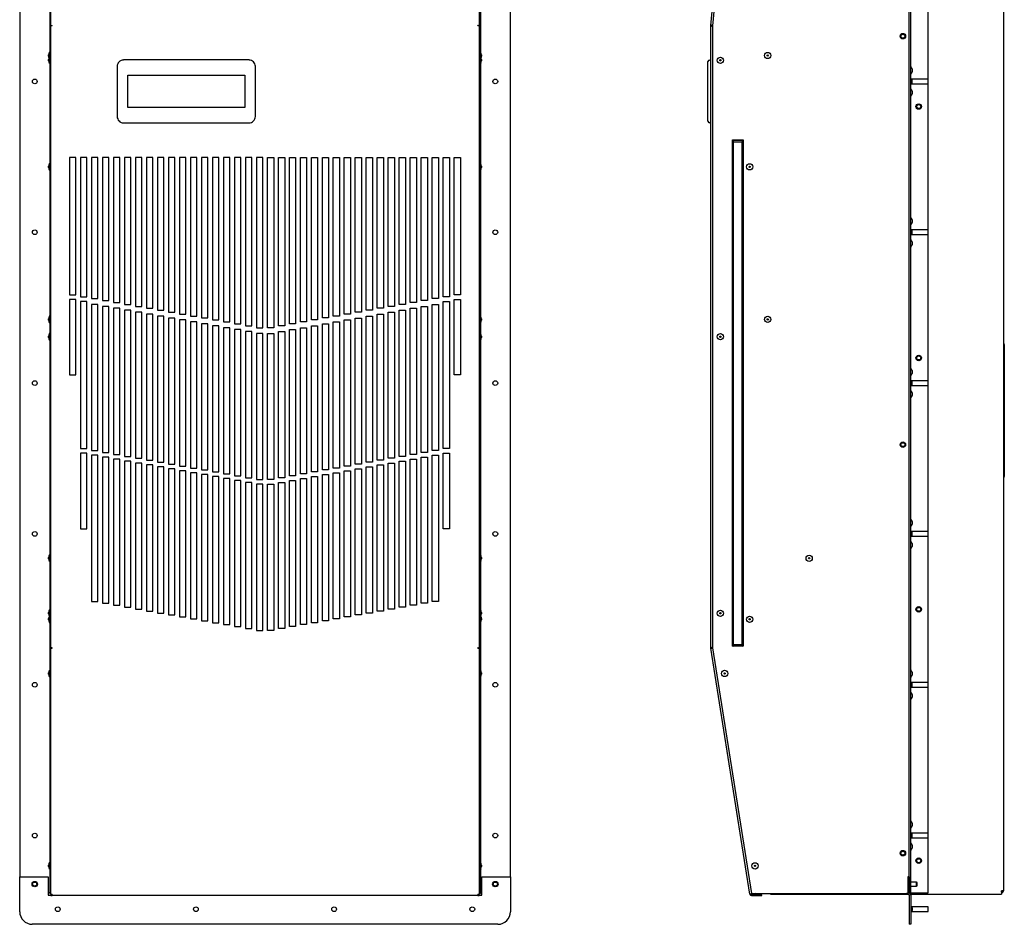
# Model space of a CAD drawing. Extents: x 11 to 126, y 3 to 84.
# Tile 1 of 16: x 11 to 50, y 5 to 41. Entities that reach past the tile are written whole.
import ezdxf

# ---------------------------------------------------------------- set-up
doc = ezdxf.new("R2010")
doc.units = 0
doc.layers.add('BODY', color=3, linetype='CONTINUOUS')

msp = doc.modelspace()

# ---------------------------------------------------------------- linework, layer by layer
at = {"layer": 'BODY', "linetype": 'CONTINUOUS'}
for p, q in [((46.31, 6.232), (46.31, 58.792)), ((46.37, 6.232), (46.37, 58.792)), ((12.101, 58.756), (12.101, 40.728)), ((12.137, 58.73), (12.137, 40.75)), ((29.207, 40.75), (29.207, 58.73)), ((29.243, 58.756), (29.243, 40.728)), ((38.422, 40.736), (39.999, 58.762)), ((40.065, 58.756), (38.488, 40.728)), ((50.06, 58.661), (50.06, 6.314)), ((10.907, 58.15), (10.907, 6.876)), ((30.437, 6.876), (30.437, 58.15)), ((47.06, 38.607), (47.06, 44.417)), ((12.101, 40.728), (12.101, 15.985)), ((12.101, 40.728), (12.137, 40.728)), ((12.137, 40.75), (12.137, 40.728)), ((12.137, 40.75), (12.137, 40.75)), ((12.137, 40.728), (12.137, 40.71)), ((12.137, 40.71), (12.137, 16.002)), ((12.174, 40.741), (12.195, 40.736)), ((12.203, 40.733), (12.194, 40.736)), ((12.203, 40.73), (12.203, 40.736)), ((29.141, 40.73), (29.141, 40.736)), ((29.151, 40.736), (29.141, 40.733)), ((29.15, 40.736), (29.171, 40.741)), ((29.207, 40.75), (29.207, 40.728)), ((29.207, 40.75), (29.207, 40.75)), ((29.207, 40.728), (29.207, 40.71)), ((29.207, 40.728), (29.243, 40.728)), ((29.207, 16.002), (29.207, 40.71)), ((29.243, 40.728), (29.243, 15.985)), ((38.457, 40.73), (38.421, 40.73)), ((38.421, 15.982), (38.421, 40.73)), ((38.422, 40.736), (38.458, 40.733)), ((38.487, 40.71), (38.488, 40.71)), ((38.488, 40.728), (38.488, 15.985)), ((38.489, 40.75), (38.49, 40.751)), ((38.489, 40.75), (38.489, 40.75)), ((12.101, 39.655), (12.086, 39.67)), ((12.086, 39.67), (12.086, 39.481)), ((29.258, 39.67), (29.243, 39.655)), ((29.258, 39.545), (29.258, 39.67)), ((12.056, 39.52), (12.056, 39.57)), ((12.056, 39.331), (12.056, 39.381)), ((12.101, 39.466), (12.086, 39.481)), ((12.086, 39.481), (12.086, 39.231)), ((12.086, 39.231), (12.101, 39.246)), ((20.038, 39.366), (15.037, 39.366)), ((29.258, 39.481), (29.243, 39.466)), ((29.243, 39.246), (29.258, 39.231)), ((29.258, 39.481), (29.258, 39.545)), ((29.258, 39.356), (29.258, 39.481)), ((29.258, 39.231), (29.258, 39.356)), ((29.288, 39.57), (29.288, 39.545)), ((29.288, 39.545), (29.288, 39.52)), ((29.288, 39.381), (29.288, 39.356)), ((29.288, 39.356), (29.288, 39.331)), ((38.301, 39.117), (38.301, 39.302)), ((38.358, 39.362), (38.421, 39.366)), ((14.787, 39.116), (14.787, 37.115)), ((20.287, 37.115), (20.287, 39.116)), ((38.301, 37.114), (38.301, 39.117)), ((46.395, 39.07), (46.385, 39.075)), ((46.385, 38.829), (46.395, 38.835)), ((46.43, 39.009), (46.43, 38.952)), ((46.43, 38.952), (46.43, 38.896)), ((15.209, 38.756), (15.209, 38.757)), ((15.209, 38.757), (19.866, 38.757)), ((15.209, 37.475), (15.209, 38.757)), ((15.209, 38.756), (19.865, 38.756)), ((15.209, 37.475), (15.209, 38.756)), ((19.865, 38.756), (19.866, 38.757)), ((19.865, 38.756), (19.865, 37.475)), ((19.866, 38.757), (19.866, 37.475)), ((46.41, 38.607), (46.37, 38.607)), ((46.37, 38.418), (46.41, 38.418)), ((47.06, 38.607), (46.41, 38.607)), ((46.41, 38.607), (46.41, 38.512)), ((46.41, 38.512), (46.41, 38.417)), ((46.41, 38.417), (47.06, 38.417)), ((47.06, 38.512), (47.06, 38.607)), ((47.06, 38.417), (47.06, 38.512)), ((47.06, 32.607), (47.06, 38.417)), ((46.395, 38.19), (46.385, 38.195)), ((46.43, 38.129), (46.43, 38.072)), ((46.43, 38.072), (46.43, 38.016)), ((46.385, 37.949), (46.395, 37.955)), ((15.209, 37.475), (15.209, 37.475)), ((19.865, 37.475), (15.209, 37.475)), ((19.866, 37.475), (15.209, 37.475)), ((19.865, 37.475), (19.866, 37.475)), ((15.037, 36.866), (20.038, 36.866)), ((38.301, 36.929), (38.301, 37.114)), ((38.421, 36.866), (38.358, 36.869)), ((39.283, 16.042), (39.283, 36.192)), ((39.283, 36.192), (39.708, 36.192)), ((39.311, 35.899), (39.311, 36.136)), ((39.321, 16.116), (39.321, 36.116)), ((39.321, 36.116), (39.661, 36.116)), ((39.641, 36.166), (39.341, 36.166)), ((39.661, 16.116), (39.661, 36.116)), ((39.671, 16.096), (39.671, 36.136)), ((39.671, 36.136), (39.707, 36.136)), ((39.708, 36.192), (39.708, 16.042)), ((39.283, 35.899), (39.311, 35.899)), ((13.145, 35.485), (12.895, 35.485)), ((12.895, 35.485), (12.895, 30.027)), ((13.145, 30.027), (13.145, 35.485)), ((13.582, 35.485), (13.332, 35.485)), ((13.332, 35.485), (13.332, 29.95)), ((13.582, 29.95), (13.582, 35.485)), ((14.02, 35.485), (13.77, 35.485)), ((13.77, 35.485), (13.77, 29.873)), ((14.02, 29.873), (14.02, 35.485)), ((14.457, 35.485), (14.207, 35.485)), ((14.207, 35.485), (14.207, 29.796)), ((14.457, 29.796), (14.457, 35.485)), ((14.894, 35.485), (14.644, 35.485)), ((14.644, 35.485), (14.644, 29.719)), ((14.894, 29.719), (14.894, 35.485)), ((15.331, 35.485), (15.081, 35.485)), ((15.081, 35.485), (15.081, 29.642)), ((15.331, 29.642), (15.331, 35.485)), ((15.769, 35.485), (15.519, 35.485)), ((15.519, 35.485), (15.519, 29.565)), ((15.769, 29.565), (15.769, 35.485)), ((16.206, 35.485), (15.956, 35.485)), ((15.956, 35.485), (15.956, 29.488)), ((16.206, 29.488), (16.206, 35.485)), ((16.643, 35.485), (16.393, 35.485)), ((16.393, 35.485), (16.393, 29.411)), ((16.643, 29.411), (16.643, 35.485)), ((17.08, 35.485), (16.83, 35.485)), ((16.83, 35.485), (16.83, 29.333)), ((17.08, 29.333), (17.08, 35.485)), ((17.518, 35.485), (17.268, 35.485)), ((17.268, 35.485), (17.268, 29.256)), ((17.518, 29.256), (17.518, 35.485)), ((17.955, 35.485), (17.705, 35.485)), ((17.705, 35.485), (17.705, 29.179)), ((17.955, 29.179), (17.955, 35.485)), ((18.392, 35.485), (18.142, 35.485)), ((18.142, 35.485), (18.142, 29.102)), ((18.392, 29.102), (18.392, 35.485)), ((18.829, 35.485), (18.579, 35.485)), ((18.579, 35.485), (18.579, 29.025)), ((18.829, 29.025), (18.829, 35.485)), ((19.267, 35.485), (19.017, 35.485)), ((19.017, 35.485), (19.017, 28.948)), ((19.267, 28.948), (19.267, 35.485)), ((19.704, 35.485), (19.454, 35.485)), ((19.454, 35.485), (19.454, 28.871)), ((19.704, 28.871), (19.704, 35.485)), ((20.141, 35.485), (19.891, 35.485)), ((19.891, 35.485), (19.891, 28.794)), ((20.141, 28.794), (20.141, 35.485)), ((20.578, 35.485), (20.328, 35.485)), ((20.328, 35.485), (20.328, 28.717)), ((20.578, 28.717), (20.578, 35.485)), ((20.766, 35.485), (21.016, 35.485)), ((20.766, 28.717), (20.766, 35.485)), ((21.016, 35.485), (21.016, 28.717)), ((21.204, 35.485), (21.454, 35.485)), ((21.204, 28.794), (21.204, 35.485)), ((21.454, 35.485), (21.454, 28.794)), ((21.641, 28.871), (21.641, 35.485)), ((21.641, 35.485), (21.891, 35.485)), ((21.891, 35.485), (21.891, 28.871)), ((22.078, 28.948), (22.078, 35.485)), ((22.078, 35.485), (22.328, 35.485)), ((22.328, 35.485), (22.328, 28.948)), ((22.515, 29.025), (22.515, 35.485)), ((22.515, 35.485), (22.765, 35.485)), ((22.765, 35.485), (22.765, 29.025)), ((22.953, 29.102), (22.953, 35.485)), ((22.953, 35.485), (23.203, 35.485)), ((23.203, 35.485), (23.203, 29.102)), ((23.39, 29.179), (23.39, 35.485)), ((23.39, 35.485), (23.64, 35.485)), ((23.64, 35.485), (23.64, 29.179)), ((23.827, 29.256), (23.827, 35.485)), ((23.827, 35.485), (24.077, 35.485)), ((24.077, 35.485), (24.077, 29.256)), ((24.264, 29.333), (24.264, 35.485)), ((24.264, 35.485), (24.514, 35.485)), ((24.514, 35.485), (24.514, 29.333)), ((24.702, 29.411), (24.702, 35.485)), ((24.702, 35.485), (24.952, 35.485)), ((24.952, 35.485), (24.952, 29.411)), ((25.139, 29.488), (25.139, 35.485)), ((25.139, 35.485), (25.389, 35.485)), ((25.389, 35.485), (25.389, 29.488)), ((25.576, 29.565), (25.576, 35.485)), ((25.576, 35.485), (25.826, 35.485)), ((25.826, 35.485), (25.826, 29.565)), ((26.013, 29.642), (26.013, 35.485)), ((26.013, 35.485), (26.263, 35.485)), ((26.263, 35.485), (26.263, 29.642)), ((26.451, 29.719), (26.451, 35.485)), ((26.451, 35.485), (26.701, 35.485)), ((26.701, 35.485), (26.701, 29.719)), ((26.888, 29.796), (26.888, 35.485)), ((26.888, 35.485), (27.138, 35.485)), ((27.138, 35.485), (27.138, 29.796)), ((27.325, 29.873), (27.325, 35.485)), ((27.325, 35.485), (27.575, 35.485)), ((27.575, 35.485), (27.575, 29.873)), ((27.762, 35.485), (28.012, 35.485)), ((27.762, 29.95), (27.762, 35.485)), ((28.012, 35.485), (28.012, 29.95)), ((28.2, 30.027), (28.2, 35.485)), ((28.2, 35.485), (28.45, 35.485)), ((28.45, 35.485), (28.45, 30.027)), ((12.056, 35.091), (12.056, 35.141)), ((12.101, 35.226), (12.086, 35.241)), ((12.086, 35.241), (12.086, 34.991)), ((12.086, 34.991), (12.101, 35.006)), ((29.258, 35.241), (29.243, 35.226)), ((29.243, 35.006), (29.258, 34.991)), ((29.258, 35.116), (29.258, 35.241)), ((29.258, 34.991), (29.258, 35.116)), ((29.288, 35.141), (29.288, 35.116)), ((29.288, 35.116), (29.288, 35.091)), ((46.395, 33.07), (46.385, 33.075)), ((46.43, 33.009), (46.43, 32.952)), ((46.43, 32.952), (46.43, 32.896)), ((46.41, 32.607), (46.37, 32.607)), ((46.385, 32.829), (46.395, 32.835)), ((47.06, 32.607), (46.41, 32.607)), ((46.41, 32.607), (46.41, 32.512)), ((47.06, 32.512), (47.06, 32.607)), ((46.37, 32.418), (46.41, 32.418)), ((46.395, 32.19), (46.385, 32.195)), ((46.41, 32.512), (46.41, 32.417)), ((46.41, 32.417), (47.06, 32.417)), ((47.06, 32.417), (47.06, 32.512)), ((47.06, 26.607), (47.06, 32.417)), ((46.385, 31.949), (46.395, 31.955)), ((46.43, 32.129), (46.43, 32.072)), ((46.43, 32.072), (46.43, 32.016)), ((12.895, 30.027), (13.145, 30.027)), ((13.145, 29.839), (12.895, 29.839)), ((12.895, 29.839), (12.895, 26.839)), ((13.145, 26.839), (13.145, 29.839)), ((13.332, 29.95), (13.582, 29.95)), ((13.77, 29.873), (14.02, 29.873)), ((14.207, 29.796), (14.457, 29.796)), ((27.138, 29.796), (26.888, 29.796)), ((27.575, 29.873), (27.325, 29.873)), ((28.012, 29.95), (27.762, 29.95)), ((28.45, 30.027), (28.2, 30.027)), ((28.2, 29.839), (28.45, 29.839)), ((28.2, 26.839), (28.2, 29.839)), ((28.45, 29.839), (28.45, 26.839)), ((13.582, 29.762), (13.332, 29.762)), ((13.332, 29.762), (13.332, 23.905)), ((13.582, 23.905), (13.582, 29.762)), ((14.02, 29.641), (13.77, 29.641)), ((13.77, 29.641), (13.77, 23.828)), ((14.02, 23.828), (14.02, 29.641)), ((14.457, 29.564), (14.207, 29.564)), ((14.207, 29.564), (14.207, 23.751)), ((14.457, 23.751), (14.457, 29.564)), ((14.644, 29.719), (14.894, 29.719)), ((14.894, 29.487), (14.644, 29.487)), ((14.644, 29.487), (14.644, 23.674)), ((14.894, 23.674), (14.894, 29.487)), ((15.081, 29.642), (15.331, 29.642)), ((15.331, 29.41), (15.081, 29.41)), ((15.081, 29.41), (15.081, 23.597)), ((15.331, 23.597), (15.331, 29.41)), ((15.519, 29.565), (15.769, 29.565)), ((15.956, 29.488), (16.206, 29.488)), ((16.393, 29.411), (16.643, 29.411)), ((24.952, 29.411), (24.702, 29.411)), ((25.389, 29.488), (25.139, 29.488)), ((25.826, 29.565), (25.576, 29.565)), ((26.263, 29.642), (26.013, 29.642)), ((26.013, 23.597), (26.013, 29.41)), ((26.013, 29.41), (26.263, 29.41)), ((26.263, 29.41), (26.263, 23.597)), ((26.701, 29.719), (26.451, 29.719)), ((26.451, 23.674), (26.451, 29.487)), ((26.451, 29.487), (26.701, 29.487)), ((26.701, 29.487), (26.701, 23.674)), ((26.888, 23.751), (26.888, 29.564)), ((26.888, 29.564), (27.138, 29.564)), ((27.138, 29.564), (27.138, 23.751)), ((27.325, 23.828), (27.325, 29.641)), ((27.325, 29.641), (27.575, 29.641)), ((27.575, 29.641), (27.575, 23.828)), ((27.762, 29.762), (28.012, 29.762)), ((27.762, 23.905), (27.762, 29.762)), ((28.012, 29.762), (28.012, 23.905)), ((12.056, 29.02), (12.056, 29.07)), ((12.101, 29.155), (12.086, 29.17)), ((12.086, 29.17), (12.086, 28.92)), ((15.769, 29.333), (15.519, 29.333)), ((15.519, 29.333), (15.519, 23.52)), ((15.769, 23.52), (15.769, 29.333)), ((16.206, 29.256), (15.956, 29.256)), ((15.956, 29.256), (15.956, 23.443)), ((16.206, 23.443), (16.206, 29.256)), ((16.643, 29.178), (16.393, 29.178)), ((16.393, 29.178), (16.393, 23.365)), ((16.643, 23.365), (16.643, 29.178)), ((16.83, 29.333), (17.08, 29.333)), ((17.08, 29.101), (16.83, 29.101)), ((16.83, 29.101), (16.83, 23.288)), ((17.08, 23.288), (17.08, 29.101)), ((17.268, 29.256), (17.518, 29.256)), ((17.518, 29.024), (17.268, 29.024)), ((17.268, 29.024), (17.268, 23.211)), ((17.518, 23.211), (17.518, 29.024)), ((17.705, 29.179), (17.955, 29.179)), ((18.142, 29.102), (18.392, 29.102)), ((18.579, 29.025), (18.829, 29.025)), ((22.765, 29.025), (22.515, 29.025)), ((23.203, 29.102), (22.953, 29.102)), ((23.64, 29.179), (23.39, 29.179)), ((24.077, 29.256), (23.827, 29.256)), ((23.827, 23.211), (23.827, 29.024)), ((23.827, 29.024), (24.077, 29.024)), ((24.077, 29.024), (24.077, 23.211)), ((24.514, 29.333), (24.264, 29.333)), ((24.264, 23.288), (24.264, 29.101)), ((24.264, 29.101), (24.514, 29.101)), ((24.514, 29.101), (24.514, 23.288)), ((24.702, 23.365), (24.702, 29.178)), ((24.702, 29.178), (24.952, 29.178)), ((24.952, 29.178), (24.952, 23.365)), ((25.139, 23.443), (25.139, 29.256)), ((25.139, 29.256), (25.389, 29.256)), ((25.389, 29.256), (25.389, 23.443)), ((25.576, 23.52), (25.576, 29.333)), ((25.576, 29.333), (25.826, 29.333)), ((25.826, 29.333), (25.826, 23.52)), ((29.258, 29.17), (29.243, 29.155)), ((29.258, 29.045), (29.258, 29.17)), ((29.258, 28.92), (29.258, 29.045)), ((29.288, 29.07), (29.288, 29.045)), ((29.288, 29.045), (29.288, 29.02)), ((12.086, 28.92), (12.101, 28.935)), ((17.705, 28.947), (17.705, 23.134)), ((17.955, 28.947), (17.705, 28.947)), ((17.955, 23.134), (17.955, 28.947)), ((18.142, 28.87), (18.142, 23.057)), ((18.392, 28.87), (18.142, 28.87)), ((18.392, 23.057), (18.392, 28.87)), ((18.579, 28.793), (18.579, 22.98)), ((18.829, 28.793), (18.579, 28.793)), ((18.829, 22.98), (18.829, 28.793)), ((19.017, 28.948), (19.267, 28.948)), ((19.017, 28.716), (19.017, 22.903)), ((19.267, 28.716), (19.017, 28.716)), ((19.267, 22.903), (19.267, 28.716)), ((19.454, 28.871), (19.704, 28.871)), ((19.454, 28.639), (19.454, 22.826)), ((19.704, 28.639), (19.454, 28.639)), ((19.704, 22.826), (19.704, 28.639)), ((19.891, 28.794), (20.141, 28.794)), ((20.328, 28.717), (20.578, 28.717)), ((21.016, 28.717), (20.766, 28.717)), ((21.454, 28.794), (21.204, 28.794)), ((21.891, 28.871), (21.641, 28.871)), ((21.641, 22.826), (21.641, 28.639)), ((21.641, 28.639), (21.891, 28.639)), ((21.891, 28.639), (21.891, 22.826)), ((22.328, 28.948), (22.078, 28.948)), ((22.078, 22.903), (22.078, 28.716)), ((22.078, 28.716), (22.328, 28.716)), ((22.328, 28.716), (22.328, 22.903)), ((22.515, 22.98), (22.515, 28.793)), ((22.515, 28.793), (22.765, 28.793)), ((22.765, 28.793), (22.765, 22.98)), ((22.953, 23.057), (22.953, 28.87)), ((22.953, 28.87), (23.203, 28.87)), ((23.203, 28.87), (23.203, 23.057)), ((23.39, 23.134), (23.39, 28.947)), ((23.39, 28.947), (23.64, 28.947)), ((23.64, 28.947), (23.64, 23.134)), ((29.243, 28.935), (29.258, 28.92)), ((12.056, 28.331), (12.056, 28.381)), ((12.101, 28.466), (12.086, 28.481)), ((12.086, 28.481), (12.086, 28.231)), ((12.086, 28.231), (12.101, 28.246)), ((20.141, 28.562), (19.891, 28.562)), ((19.891, 28.562), (19.891, 22.749)), ((20.141, 22.749), (20.141, 28.562)), ((20.578, 28.485), (20.328, 28.485)), ((20.328, 28.485), (20.328, 22.672)), ((20.578, 22.672), (20.578, 28.485)), ((20.766, 22.672), (20.766, 28.485)), ((20.766, 28.485), (21.016, 28.485)), ((21.016, 28.485), (21.016, 22.672)), ((21.204, 22.749), (21.204, 28.562)), ((21.204, 28.562), (21.454, 28.562)), ((21.454, 28.562), (21.454, 22.749)), ((29.258, 28.481), (29.243, 28.466)), ((29.243, 28.246), (29.258, 28.231)), ((29.258, 28.356), (29.258, 28.481)), ((29.258, 28.231), (29.258, 28.356)), ((29.288, 28.381), (29.288, 28.356)), ((29.288, 28.356), (29.288, 28.331)), ((50.077, 28.098), (50.06, 28.114)), ((50.06, 28.05), (50.096, 28.05)), ((50.096, 28.05), (50.096, 28.051)), ((50.096, 28.05), (50.096, 22.802)), ((46.395, 27.07), (46.385, 27.075)), ((12.895, 26.839), (13.145, 26.839)), ((28.45, 26.839), (28.2, 26.839)), ((46.385, 26.829), (46.395, 26.835)), ((46.43, 27.009), (46.43, 26.952)), ((46.43, 26.952), (46.43, 26.896)), ((46.41, 26.607), (46.37, 26.607)), ((46.37, 26.418), (46.41, 26.418)), ((47.06, 26.607), (46.41, 26.607)), ((46.41, 26.607), (46.41, 26.512)), ((46.41, 26.512), (46.41, 26.417)), ((46.41, 26.417), (47.06, 26.417)), ((47.06, 26.512), (47.06, 26.607)), ((47.06, 26.417), (47.06, 26.512)), ((47.06, 20.607), (47.06, 26.417)), ((46.395, 26.19), (46.385, 26.195)), ((46.385, 25.949), (46.395, 25.955)), ((46.43, 26.129), (46.43, 26.072)), ((46.43, 26.072), (46.43, 26.016)), ((13.332, 23.905), (13.582, 23.905)), ((28.012, 23.905), (27.762, 23.905)), ((13.582, 23.718), (13.332, 23.718)), ((13.332, 23.718), (13.332, 20.718)), ((13.582, 20.718), (13.582, 23.718)), ((13.77, 23.828), (14.02, 23.828)), ((14.02, 23.641), (13.77, 23.641)), ((13.77, 23.641), (13.77, 17.828)), ((14.02, 17.828), (14.02, 23.641)), ((14.207, 23.751), (14.457, 23.751)), ((14.207, 23.564), (14.207, 17.751)), ((14.457, 23.564), (14.207, 23.564)), ((14.457, 17.751), (14.457, 23.564)), ((14.644, 23.674), (14.894, 23.674)), ((15.081, 23.597), (15.331, 23.597)), ((15.519, 23.52), (15.769, 23.52)), ((25.826, 23.52), (25.576, 23.52)), ((26.263, 23.597), (26.013, 23.597)), ((26.701, 23.674), (26.451, 23.674)), ((27.138, 23.751), (26.888, 23.751)), ((26.888, 17.751), (26.888, 23.564)), ((26.888, 23.564), (27.138, 23.564)), ((27.138, 23.564), (27.138, 17.751)), ((27.575, 23.828), (27.325, 23.828)), ((27.325, 17.828), (27.325, 23.641)), ((27.325, 23.641), (27.575, 23.641)), ((27.575, 23.641), (27.575, 17.828)), ((27.762, 23.718), (28.012, 23.718)), ((27.762, 20.718), (27.762, 23.718)), ((28.012, 23.718), (28.012, 20.718)), ((14.644, 23.487), (14.644, 17.674)), ((14.894, 23.487), (14.644, 23.487)), ((14.894, 17.674), (14.894, 23.487)), ((15.081, 23.41), (15.081, 17.597)), ((15.331, 23.41), (15.081, 23.41)), ((15.331, 17.597), (15.331, 23.41)), ((15.769, 23.333), (15.519, 23.333)), ((15.519, 23.333), (15.519, 17.52)), ((15.769, 17.52), (15.769, 23.333)), ((15.956, 23.443), (16.206, 23.443)), ((16.206, 23.256), (15.956, 23.256)), ((15.956, 23.256), (15.956, 17.443)), ((16.206, 17.443), (16.206, 23.256)), ((16.393, 23.365), (16.643, 23.365)), ((16.643, 23.178), (16.393, 23.178)), ((16.393, 23.178), (16.393, 17.365)), ((16.643, 17.365), (16.643, 23.178)), ((16.83, 23.288), (17.08, 23.288)), ((17.268, 23.211), (17.518, 23.211)), ((17.705, 23.134), (17.955, 23.134)), ((23.64, 23.134), (23.39, 23.134)), ((24.077, 23.211), (23.827, 23.211)), ((24.514, 23.288), (24.264, 23.288)), ((24.952, 23.365), (24.702, 23.365)), ((24.702, 17.365), (24.702, 23.178)), ((24.702, 23.178), (24.952, 23.178)), ((24.952, 23.178), (24.952, 17.365)), ((25.389, 23.443), (25.139, 23.443)), ((25.139, 17.443), (25.139, 23.256)), ((25.139, 23.256), (25.389, 23.256)), ((25.389, 23.256), (25.389, 17.443)), ((25.576, 17.52), (25.576, 23.333)), ((25.576, 23.333), (25.826, 23.333)), ((25.826, 23.333), (25.826, 17.52)), ((26.013, 17.597), (26.013, 23.41)), ((26.013, 23.41), (26.263, 23.41)), ((26.263, 23.41), (26.263, 17.597)), ((26.451, 17.674), (26.451, 23.487)), ((26.451, 23.487), (26.701, 23.487)), ((26.701, 23.487), (26.701, 17.674)), ((17.08, 23.101), (16.83, 23.101)), ((16.83, 23.101), (16.83, 17.288)), ((17.08, 17.288), (17.08, 23.101)), ((17.518, 23.024), (17.268, 23.024)), ((17.268, 23.024), (17.268, 17.211)), ((17.518, 17.211), (17.518, 23.024)), ((17.955, 22.947), (17.705, 22.947)), ((17.705, 22.947), (17.705, 17.134)), ((17.955, 17.134), (17.955, 22.947)), ((18.142, 23.057), (18.392, 23.057)), ((18.392, 22.87), (18.142, 22.87)), ((18.142, 22.87), (18.142, 17.057)), ((18.392, 17.057), (18.392, 22.87)), ((18.579, 22.98), (18.829, 22.98)), ((18.829, 22.793), (18.579, 22.793)), ((18.579, 22.793), (18.579, 16.98)), ((18.829, 16.98), (18.829, 22.793)), ((19.017, 22.903), (19.267, 22.903)), ((19.454, 22.826), (19.704, 22.826)), ((19.891, 22.749), (20.141, 22.749)), ((21.454, 22.749), (21.204, 22.749)), ((21.891, 22.826), (21.641, 22.826)), ((22.328, 22.903), (22.078, 22.903)), ((22.765, 22.98), (22.515, 22.98)), ((22.515, 16.98), (22.515, 22.793)), ((22.515, 22.793), (22.765, 22.793)), ((22.765, 22.793), (22.765, 16.98)), ((23.203, 23.057), (22.953, 23.057)), ((22.953, 17.057), (22.953, 22.87)), ((22.953, 22.87), (23.203, 22.87)), ((23.203, 22.87), (23.203, 17.057)), ((23.39, 17.134), (23.39, 22.947)), ((23.39, 22.947), (23.64, 22.947)), ((23.64, 22.947), (23.64, 17.134)), ((23.827, 17.211), (23.827, 23.024)), ((23.827, 23.024), (24.077, 23.024)), ((24.077, 23.024), (24.077, 17.211)), ((24.264, 17.288), (24.264, 23.101)), ((24.264, 23.101), (24.514, 23.101)), ((24.514, 23.101), (24.514, 17.288)), ((50.06, 22.802), (50.096, 22.802)), ((50.096, 22.796), (50.096, 22.802)), ((19.267, 22.716), (19.017, 22.716)), ((19.017, 22.716), (19.017, 16.903)), ((19.267, 16.903), (19.267, 22.716)), ((19.704, 22.639), (19.454, 22.639)), ((19.454, 22.639), (19.454, 16.826)), ((19.704, 16.826), (19.704, 22.639)), ((20.141, 22.562), (19.891, 22.562)), ((19.891, 22.562), (19.891, 16.749)), ((20.141, 16.749), (20.141, 22.562)), ((20.328, 22.672), (20.578, 22.672)), ((20.578, 22.485), (20.328, 22.485)), ((20.328, 22.485), (20.328, 16.672)), ((20.578, 16.672), (20.578, 22.485)), ((21.016, 22.672), (20.766, 22.672)), ((20.766, 16.672), (20.766, 22.485)), ((20.766, 22.485), (21.016, 22.485)), ((21.016, 22.485), (21.016, 16.672)), ((21.204, 16.749), (21.204, 22.562)), ((21.204, 22.562), (21.454, 22.562)), ((21.454, 22.562), (21.454, 16.749)), ((21.641, 16.826), (21.641, 22.639)), ((21.641, 22.639), (21.891, 22.639)), ((21.891, 22.639), (21.891, 16.826)), ((22.078, 16.903), (22.078, 22.716)), ((22.078, 22.716), (22.328, 22.716)), ((22.328, 22.716), (22.328, 16.903)), ((46.395, 21.07), (46.385, 21.075)), ((46.385, 20.829), (46.395, 20.835)), ((46.43, 21.009), (46.43, 20.952)), ((46.43, 20.952), (46.43, 20.896)), ((13.332, 20.718), (13.582, 20.718)), ((28.012, 20.718), (27.762, 20.718)), ((46.41, 20.607), (46.37, 20.607)), ((46.37, 20.418), (46.41, 20.418)), ((47.06, 20.607), (46.41, 20.607)), ((46.41, 20.607), (46.41, 20.512)), ((46.41, 20.512), (46.41, 20.417)), ((46.41, 20.417), (47.06, 20.417)), ((47.06, 20.512), (47.06, 20.607)), ((47.06, 20.417), (47.06, 20.512)), ((47.06, 14.607), (47.06, 20.417)), ((46.395, 20.19), (46.385, 20.195)), ((46.43, 20.129), (46.43, 20.072)), ((46.43, 20.072), (46.43, 20.016)), ((12.101, 19.655), (12.086, 19.67)), ((12.086, 19.67), (12.086, 19.42)), ((29.258, 19.67), (29.243, 19.655)), ((29.258, 19.545), (29.258, 19.67)), ((46.385, 19.949), (46.395, 19.955)), ((12.056, 19.52), (12.056, 19.57)), ((12.086, 19.42), (12.101, 19.435)), ((29.243, 19.435), (29.258, 19.42)), ((29.258, 19.42), (29.258, 19.545)), ((29.288, 19.57), (29.288, 19.545)), ((29.288, 19.545), (29.288, 19.52)), ((13.77, 17.828), (14.02, 17.828)), ((14.207, 17.751), (14.457, 17.751)), ((14.644, 17.674), (14.894, 17.674)), ((26.701, 17.674), (26.451, 17.674)), ((27.138, 17.751), (26.888, 17.751)), ((27.575, 17.828), (27.325, 17.828)), ((12.056, 17.331), (12.056, 17.381)), ((12.101, 17.466), (12.086, 17.481)), ((12.086, 17.481), (12.086, 17.231)), ((12.086, 17.231), (12.101, 17.246)), ((15.081, 17.597), (15.331, 17.597)), ((15.519, 17.52), (15.769, 17.52)), ((15.956, 17.443), (16.206, 17.443)), ((16.393, 17.365), (16.643, 17.365)), ((16.83, 17.288), (17.08, 17.288)), ((24.514, 17.288), (24.264, 17.288)), ((24.952, 17.365), (24.702, 17.365)), ((25.389, 17.443), (25.139, 17.443)), ((25.826, 17.52), (25.576, 17.52)), ((26.263, 17.597), (26.013, 17.597)), ((29.258, 17.481), (29.243, 17.466)), ((29.243, 17.246), (29.258, 17.231)), ((29.258, 17.356), (29.258, 17.481)), ((29.258, 17.231), (29.258, 17.356)), ((29.288, 17.381), (29.288, 17.356)), ((29.288, 17.356), (29.288, 17.331)), ((12.056, 17.091), (12.056, 17.141)), ((12.086, 17.231), (12.086, 16.991)), ((12.086, 16.991), (12.101, 17.006)), ((12.101, 17.226), (12.091, 17.236)), ((17.268, 17.211), (17.518, 17.211)), ((17.705, 17.134), (17.955, 17.134)), ((18.142, 17.057), (18.392, 17.057)), ((18.579, 16.98), (18.829, 16.98)), ((19.017, 16.903), (19.267, 16.903)), ((22.328, 16.903), (22.078, 16.903)), ((22.765, 16.98), (22.515, 16.98)), ((23.203, 17.057), (22.953, 17.057)), ((23.64, 17.134), (23.39, 17.134)), ((24.077, 17.211), (23.827, 17.211)), ((29.253, 17.236), (29.243, 17.226)), ((29.243, 17.006), (29.258, 16.991)), ((29.258, 17.116), (29.258, 17.231)), ((29.258, 16.991), (29.258, 17.116)), ((29.288, 17.141), (29.288, 17.116)), ((29.288, 17.116), (29.288, 17.091)), ((19.454, 16.826), (19.704, 16.826)), ((19.891, 16.749), (20.141, 16.749)), ((20.328, 16.672), (20.578, 16.672)), ((21.016, 16.672), (20.766, 16.672)), ((21.454, 16.749), (21.204, 16.749)), ((21.891, 16.826), (21.641, 16.826)), ((39.283, 16.333), (39.311, 16.333)), ((39.311, 16.333), (39.311, 16.096)), ((39.321, 16.116), (39.661, 16.116)), ((39.671, 16.096), (39.707, 16.096)), ((12.101, 15.985), (12.137, 15.985)), ((12.101, 15.985), (12.101, 6.212)), ((12.137, 16.002), (12.137, 15.985)), ((12.137, 15.985), (12.137, 15.962)), ((12.137, 15.962), (12.137, 6.189)), ((12.137, 15.962), (12.137, 15.962)), ((12.192, 15.973), (12.203, 15.977)), ((12.203, 15.972), (12.203, 15.982)), ((29.141, 15.972), (29.141, 15.982)), ((29.141, 15.977), (29.153, 15.973)), ((29.207, 16.002), (29.207, 15.985)), ((29.207, 15.985), (29.243, 15.985)), ((29.207, 15.985), (29.207, 15.962)), ((29.207, 6.189), (29.207, 15.962)), ((29.207, 15.962), (29.207, 15.962)), ((29.243, 15.985), (29.243, 6.212)), ((38.421, 15.982), (38.457, 15.982)), ((38.458, 15.977), (38.422, 15.972)), ((39.973, 6.178), (38.422, 15.972)), ((38.488, 16.002), (38.487, 16.002)), ((38.488, 15.985), (40.036, 6.212)), ((38.491, 15.962), (38.491, 15.962)), ((39.708, 16.042), (39.283, 16.042)), ((39.641, 16.066), (39.341, 16.066)), ((12.056, 14.936), (12.056, 14.986)), ((12.101, 15.071), (12.086, 15.086)), ((12.086, 15.086), (12.086, 14.836)), ((29.258, 15.086), (29.243, 15.071)), ((29.258, 14.961), (29.258, 15.086)), ((29.258, 14.836), (29.258, 14.961)), ((29.288, 14.986), (29.288, 14.961)), ((29.288, 14.961), (29.288, 14.936)), ((46.395, 15.07), (46.385, 15.075)), ((46.43, 15.009), (46.43, 14.952)), ((46.43, 14.952), (46.43, 14.896)), ((12.086, 14.836), (12.101, 14.851)), ((29.243, 14.851), (29.258, 14.836)), ((46.41, 14.607), (46.37, 14.607)), ((46.385, 14.829), (46.395, 14.835)), ((47.06, 14.607), (46.41, 14.607)), ((46.41, 14.607), (46.41, 14.512)), ((46.41, 14.512), (46.41, 14.417)), ((47.06, 14.512), (47.06, 14.607)), ((47.06, 14.417), (47.06, 14.512)), ((46.37, 14.418), (46.41, 14.418)), ((46.395, 14.19), (46.385, 14.195)), ((46.41, 14.417), (47.06, 14.417)), ((46.43, 14.129), (46.43, 14.072)), ((47.06, 8.607), (47.06, 14.417)), ((46.385, 13.949), (46.395, 13.955)), ((46.43, 14.072), (46.43, 14.016)), ((46.395, 9.07), (46.385, 9.075)), ((46.385, 8.829), (46.395, 8.835)), ((46.43, 9.009), (46.43, 8.952)), ((46.43, 8.952), (46.43, 8.896)), ((46.41, 8.607), (46.37, 8.607)), ((46.37, 8.418), (46.41, 8.418)), ((47.06, 8.607), (46.41, 8.607)), ((46.41, 8.607), (46.41, 8.512)), ((46.41, 8.512), (46.41, 8.417)), ((46.41, 8.417), (47.06, 8.417)), ((47.06, 8.512), (47.06, 8.607)), ((47.06, 8.417), (47.06, 8.512)), ((47.06, 6.232), (47.06, 8.417)), ((46.395, 8.19), (46.385, 8.195)), ((46.385, 7.949), (46.395, 7.955)), ((46.43, 8.129), (46.43, 8.072)), ((46.43, 8.072), (46.43, 8.016)), ((12.056, 7.281), (12.056, 7.331)), ((12.101, 7.416), (12.086, 7.431)), ((12.086, 7.431), (12.086, 7.181)), ((12.086, 7.181), (12.101, 7.196)), ((29.258, 7.431), (29.243, 7.416)), ((29.243, 7.196), (29.258, 7.181)), ((29.258, 7.306), (29.258, 7.431)), ((29.258, 7.181), (29.258, 7.306)), ((29.288, 7.331), (29.288, 7.306)), ((29.288, 7.306), (29.288, 7.281)), ((10.907, 6.876), (12.047, 6.876)), ((10.907, 6.252), (10.907, 6.876)), ((12.047, 6.876), (12.047, 6.252)), ((29.297, 6.876), (30.437, 6.876)), ((29.297, 6.252), (29.297, 6.876)), ((30.437, 6.876), (30.437, 6.252)), ((46.25, 6.876), (46.25, 6.252)), ((46.31, 6.876), (46.25, 6.876)), ((46.31, 6.876), (46.31, 6.252)), ((46.606, 6.664), (46.37, 6.664)), ((46.625, 6.646), (46.606, 6.664)), ((46.606, 6.5), (46.606, 6.664)), ((46.37, 6.5), (46.606, 6.5)), ((46.606, 6.5), (46.625, 6.519)), ((46.625, 6.519), (46.625, 6.646)), ((49.979, 6.314), (49.981, 6.314)), ((49.979, 6.261), (49.979, 6.314)), ((49.981, 6.28), (49.979, 6.28)), ((50.06, 6.314), (49.981, 6.314)), ((50.012, 6.314), (50.012, 6.311)), ((50.06, 6.314), (50.06, 6.311)), ((10.907, 6.188), (10.907, 6.252)), ((10.907, 6.164), (10.907, 6.188)), ((10.907, 6.142), (10.907, 6.164)), ((10.907, 5.482), (10.907, 6.142)), ((12.047, 6.252), (12.047, 6.188)), ((12.047, 6.232), (12.066, 6.232)), ((12.047, 6.188), (12.047, 6.164)), ((12.047, 6.164), (12.047, 6.142)), ((12.047, 6.142), (12.047, 6.141)), ((12.047, 6.141), (12.143, 6.141)), ((12.101, 6.232), (12.066, 6.232)), ((12.101, 6.212), (12.137, 6.212)), ((12.143, 6.123), (12.143, 6.159)), ((12.143, 6.159), (12.198, 6.159)), ((12.143, 6.123), (12.198, 6.123)), ((12.198, 6.159), (12.198, 6.123)), ((29.147, 6.123), (12.198, 6.123)), ((29.147, 6.159), (29.147, 6.123)), ((29.147, 6.159), (29.201, 6.159)), ((29.147, 6.123), (29.201, 6.123)), ((29.201, 6.123), (29.201, 6.159)), ((29.201, 6.141), (29.297, 6.141)), ((29.207, 6.212), (29.243, 6.212)), ((29.278, 6.232), (29.243, 6.232)), ((29.278, 6.232), (29.297, 6.232)), ((29.297, 6.188), (29.297, 6.252)), ((29.297, 6.164), (29.297, 6.188)), ((29.297, 6.142), (29.297, 6.164)), ((29.297, 6.141), (29.297, 6.142)), ((30.437, 6.252), (30.437, 6.188)), ((30.437, 6.188), (30.437, 6.164)), ((30.437, 6.164), (30.437, 6.142)), ((30.437, 6.142), (30.437, 5.482)), ((40.039, 6.189), (39.973, 6.178)), ((40.036, 6.212), (46.185, 6.212)), ((40.187, 6.212), (40.039, 6.189)), ((40.039, 6.159), (40.039, 6.123)), ((40.039, 6.159), (40.093, 6.159)), ((40.039, 6.123), (40.093, 6.123)), ((40.093, 6.123), (40.093, 6.159)), ((40.093, 6.159), (40.443, 6.159)), ((40.093, 6.123), (40.443, 6.123)), ((40.443, 6.123), (40.443, 6.159)), ((40.79, 6.182), (40.79, 6.212)), ((40.79, 6.182), (46.282, 6.182)), ((45.62, 6.182), (45.62, 6.172)), ((46.279, 6.172), (45.62, 6.172)), ((46.277, 6.188), (46.301, 6.164)), ((46.31, 6.232), (46.37, 6.232)), ((46.31, 6.142), (46.31, 5.482)), ((46.319, 6.23), (46.343, 6.206)), ((46.361, 6.182), (49.979, 6.182)), ((46.37, 6.232), (46.401, 6.232)), ((46.37, 6.142), (46.37, 5.482)), ((46.401, 6.232), (47.06, 6.232)), ((49.979, 6.261), (49.979, 6.182)), ((49.981, 6.232), (49.979, 6.232)), ((46.395, 5.7), (46.385, 5.705)), ((47.06, 5.677), (46.419, 5.677)), ((46.419, 5.487), (47.06, 5.487)), ((46.43, 5.639), (46.43, 5.582)), ((46.43, 5.582), (46.43, 5.526)), ((47.06, 5.487), (47.06, 5.677)), ((46.31, 5.482), (46.31, 4.982)), ((46.37, 5.482), (46.37, 4.982)), ((46.385, 5.459), (46.395, 5.465)), ((29.937, 4.982), (11.407, 4.982)), ((46.37, 4.982), (46.31, 4.982))]:
    msp.add_line(p, q, dxfattribs=at)
for centre, radius in [((46.06, 40.312), 0.11), ((46.06, 40.312), 0.078), ((40.68, 39.545), 0.125), ((38.796, 39.356), 0.125), ((38.796, 39.356), 0.025), ((40.68, 39.545), 0.025), ((11.507, 38.512), 0.0945), ((29.837, 38.512), 0.0945), ((46.69, 37.512), 0.109), ((46.69, 37.512), 0.078), ((39.957, 35.116), 0.125), ((39.957, 35.116), 0.025), ((11.507, 32.512), 0.0945), ((29.837, 32.512), 0.0945), ((40.68, 29.045), 0.125), ((40.68, 29.045), 0.025), ((38.796, 28.356), 0.125), ((38.796, 28.356), 0.025), ((46.69, 27.512), 0.11), ((46.69, 27.512), 0.078), ((11.507, 26.512), 0.0945), ((29.837, 26.512), 0.0945), ((46.06, 24.062), 0.11), ((46.06, 24.062), 0.078), ((11.507, 20.512), 0.0945), ((29.837, 20.512), 0.0945), ((42.33, 19.545), 0.125), ((42.33, 19.545), 0.025), ((38.796, 17.356), 0.125), ((38.796, 17.356), 0.025), ((46.69, 17.512), 0.11), ((46.69, 17.512), 0.078), ((39.957, 17.116), 0.125), ((39.957, 17.116), 0.025), ((38.962, 14.961), 0.125), ((38.962, 14.961), 0.025), ((11.507, 14.512), 0.0945), ((29.837, 14.512), 0.0945), ((11.507, 8.512), 0.0945), ((29.837, 8.512), 0.0945), ((46.06, 7.812), 0.11), ((46.06, 7.812), 0.078), ((46.69, 7.512), 0.11), ((46.69, 7.512), 0.078), ((40.174, 7.306), 0.125), ((40.174, 7.306), 0.025), ((11.507, 6.582), 0.109), ((11.507, 6.582), 0.0815), ((29.837, 6.582), 0.109), ((29.837, 6.582), 0.0815), ((12.422, 5.582), 0.0945), ((17.922, 5.582), 0.0945), ((23.422, 5.582), 0.0945), ((28.922, 5.582), 0.0945)]:
    msp.add_circle(centre, radius, dxfattribs=at)
for centre, radius, start, end in [((12.243, 41.089), 0.356, 252.7223, 263.599), ((12.209, 40.591), 0.139, 92.326, 120.9192), ((29.102, 41.089), 0.356, 276.401, 287.2777), ((29.136, 40.591), 0.139, 59.0808, 87.674), ((38.487, 40.73), 0.066, 175, 180), ((38.493, 40.85), 0.139, 239.0808, 267.674), ((38.482, 40.611), 0.139, 87.3695, 115.9461), ((38.487, 40.73), 0.03, 175, 180), ((38.496, 40.757), 0.0471, 214.3029, 259.1038), ((38.494, 40.703), 0.0464, 96.1207, 140.8231), ((12.244, 39.569), 0.188, 147.1355, 179.466), ((29.101, 39.569), 0.188, 0.534, 32.8645), ((12.244, 39.522), 0.188, 180.534, 202.379), ((12.244, 39.379), 0.188, 147.1355, 179.466), ((12.244, 39.333), 0.188, 180.534, 212.8645), ((15.037, 39.116), 0.249, 89.9999, 180.0001), ((20.038, 39.116), 0.249, 359.9999, 90.0001), ((29.101, 39.379), 0.188, 0.534, 32.8645), ((29.101, 39.333), 0.188, 327.1355, 359.466), ((29.101, 39.522), 0.188, 337.621, 359.466), ((38.361, 39.302), 0.06, 93, 180), ((46.4, 39.101), 0.03, 180, 240), ((46.4, 38.803), 0.03, 120, 180), ((46.36, 39.009), 0.07, 0, 60), ((46.36, 38.896), 0.07, 300, 0), ((46.4, 38.221), 0.03, 180, 240), ((46.36, 38.129), 0.07, 0, 60), ((46.36, 38.016), 0.07, 300, 0), ((46.4, 37.923), 0.03, 120, 180), ((15.037, 37.115), 0.249, 179.9999, 270.0001), ((20.038, 37.115), 0.249, 269.9999, 0.0001), ((38.361, 36.929), 0.06, 180, 267), ((39.341, 36.136), 0.066, 121.9527, 152.7295), ((39.341, 36.136), 0.03, 90, 180), ((39.641, 36.136), 0.03, 0, 90), ((39.641, 36.136), 0.066, 0, 58.0473), ((39.245, 35.899), 0.066, 304.4504, 0), ((12.244, 35.14), 0.188, 147.1355, 179.466), ((12.244, 35.093), 0.188, 180.534, 212.8645), ((29.101, 35.14), 0.188, 0.534, 32.8645), ((29.101, 35.093), 0.188, 327.1355, 359.466), ((46.4, 33.101), 0.03, 180, 240), ((46.36, 33.009), 0.07, 0, 60), ((46.4, 32.803), 0.03, 120, 180), ((46.36, 32.896), 0.07, 300, 0), ((46.4, 32.221), 0.03, 180, 240), ((46.36, 32.129), 0.07, 0, 60), ((46.4, 31.923), 0.03, 120, 180), ((46.36, 32.016), 0.07, 300, 0), ((12.244, 29.069), 0.188, 147.1355, 179.466), ((12.244, 29.022), 0.187, 180.534, 212.8645), ((29.101, 29.069), 0.188, 0.534, 32.8645), ((29.101, 29.022), 0.188, 327.1355, 359.466), ((12.244, 28.379), 0.188, 147.1355, 179.466), ((12.244, 28.333), 0.187, 180.534, 212.8645), ((29.101, 28.379), 0.188, 0.534, 32.8645), ((29.101, 28.333), 0.188, 327.1355, 359.466), ((50.03, 28.051), 0.066, 0, 45), ((46.4, 27.101), 0.03, 180, 240), ((46.36, 27.009), 0.07, 0, 60), ((46.4, 26.803), 0.03, 120, 180), ((46.36, 26.896), 0.07, 300, 0), ((46.4, 26.221), 0.03, 180, 240), ((46.4, 25.923), 0.03, 120, 180), ((46.36, 26.129), 0.07, 0, 60), ((46.36, 26.016), 0.07, 300, 0), ((50.03, 22.796), 0.066, 297.0357, 0), ((46.4, 21.101), 0.03, 180, 240), ((46.4, 20.803), 0.03, 120, 180), ((46.36, 21.009), 0.07, 0, 60), ((46.36, 20.896), 0.07, 300, 0), ((46.4, 20.221), 0.03, 180, 240), ((46.36, 20.129), 0.07, 0, 60), ((46.36, 20.016), 0.07, 300, 0), ((12.244, 19.569), 0.188, 147.1355, 179.466), ((29.101, 19.569), 0.188, 0.534, 32.8645), ((46.4, 19.923), 0.03, 120, 180), ((12.244, 19.522), 0.188, 180.534, 212.8645), ((29.101, 19.522), 0.188, 327.1355, 359.466), ((12.244, 17.379), 0.188, 147.1355, 179.466), ((12.244, 17.333), 0.188, 180.534, 212.8645), ((29.101, 17.379), 0.188, 0.534, 32.8645), ((29.101, 17.333), 0.188, 327.1355, 359.466), ((12.244, 17.14), 0.188, 148.9863, 179.466), ((12.244, 17.093), 0.188, 180.534, 212.8645), ((29.101, 17.093), 0.188, 327.1355, 359.466), ((29.101, 17.14), 0.188, 0.534, 31.0137), ((39.245, 16.333), 0.066, 0, 55.5496), ((39.341, 16.096), 0.03, 180, 270), ((39.641, 16.096), 0.03, 270, 0), ((39.641, 16.096), 0.066, 305.0968, 0), ((12.209, 16.121), 0.139, 239.0234, 267.6642), ((12.071, 16.683), 0.724, 275.2789, 280.555), ((12.134, 16.146), 0.183, 274.0687, 288.438), ((29.136, 16.121), 0.139, 272.3358, 300.9766), ((29.274, 16.683), 0.724, 259.445, 264.7211), ((29.213, 16.157), 0.193, 251.9473, 265.546), ((38.493, 15.863), 0.139, 92.3358, 120.9766), ((38.487, 15.982), 0.066, 180, 189), ((38.474, 16.101), 0.139, 248.0234, 276.6642), ((38.496, 15.955), 0.0471, 100.938, 145.7675), ((38.487, 15.982), 0.03, 180, 189), ((38.492, 16.009), 0.0471, 223.2325, 268.062), ((39.341, 16.096), 0.066, 207.2705, 234.9032), ((12.244, 14.984), 0.188, 147.1355, 179.466), ((12.244, 14.938), 0.188, 180.534, 212.8645), ((29.101, 14.984), 0.188, 0.534, 32.8645), ((29.101, 14.938), 0.188, 327.1355, 359.466), ((46.4, 15.101), 0.03, 180, 240), ((46.36, 15.009), 0.07, 0, 60), ((46.36, 14.896), 0.07, 300, 0), ((46.4, 14.803), 0.03, 120, 180), ((46.4, 14.221), 0.03, 180, 240), ((46.36, 14.129), 0.07, 0, 60), ((46.4, 13.923), 0.03, 120, 180), ((46.36, 14.016), 0.07, 300, 0), ((46.4, 9.101), 0.03, 180, 240), ((46.36, 9.009), 0.07, 0, 60), ((46.4, 8.803), 0.03, 120, 180), ((46.36, 8.896), 0.07, 300, 0), ((46.4, 8.221), 0.03, 180, 240), ((46.4, 7.923), 0.03, 120, 180), ((46.36, 8.129), 0.07, 0, 60), ((46.36, 8.016), 0.07, 300, 0), ((12.244, 7.33), 0.188, 147.1355, 179.466), ((12.244, 7.283), 0.187, 180.534, 212.8645), ((29.101, 7.33), 0.188, 0.534, 32.8645), ((29.101, 7.283), 0.188, 327.1355, 359.466), ((49.981, 6.311), 0.079, 270, 0), ((49.981, 6.311), 0.031, 270, 0), ((12.187, 6.292), 0.114, 244.1266, 278.0915), ((11.923, 6.179), 0.28, 348.5085, 359.9585), ((12.153, 6.18), 0.0498, 334.4642, 357.9756), ((29.157, 6.292), 0.114, 261.9085, 295.8734), ((29.422, 6.179), 0.28, 180.0415, 191.4915), ((29.192, 6.18), 0.0498, 182.0251, 205.5363), ((40.039, 6.189), 0.066, 189, 270), ((40.039, 6.189), 0.03, 189, 270), ((46.185, 6.337), 0.125, 270, 302.8599), ((46.341, 6.252), 0.091, 180, 225), ((46.279, 6.141), 0.031, 0, 90), ((46.279, 6.142), 0.031, 0, 45), ((46.341, 6.252), 0.031, 180, 225), ((46.279, 6.142), 0.091, 0, 45), ((46.4, 5.731), 0.03, 180, 240), ((46.36, 5.639), 0.07, 0, 60), ((46.36, 5.526), 0.07, 300, 0), ((11.407, 5.482), 0.5, 180, 270), ((29.937, 5.482), 0.5, 270, 0), ((46.4, 5.433), 0.03, 120, 180)]:
    msp.add_arc(centre, radius, start, end, dxfattribs=at)

doc.saveas('drawing.dxf')
